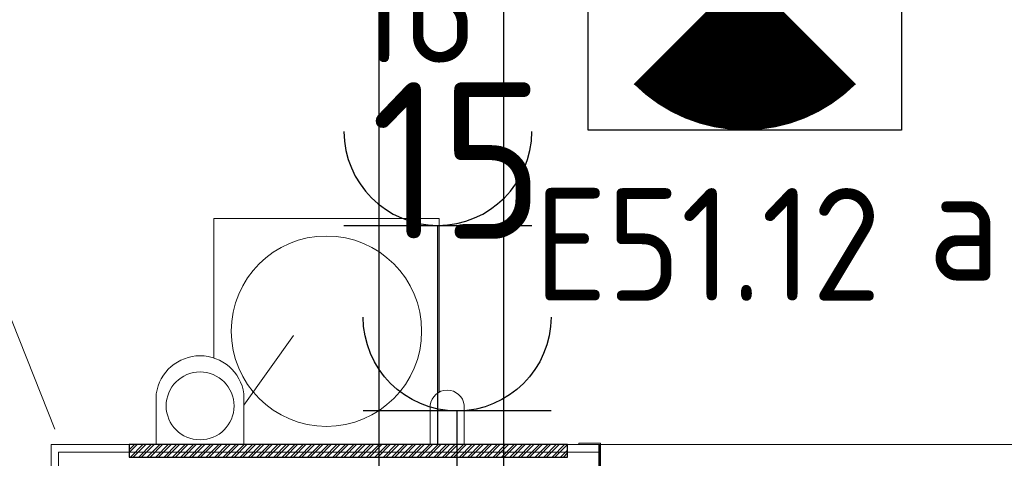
# Model space of a CAD drawing. Header units: millimetres. Extents: x -39149 to 267781, y -2340 to 58540.
# Tile 146 of 244: x 39111 to 40684, y 7528 to 8228. Entities that reach past the tile are written whole.
import ezdxf
from ezdxf.enums import TextEntityAlignment as Align

# ---------------------------------------------------------------- set-up
doc = ezdxf.new("R2010")
doc.units = ezdxf.units.MM
doc.header["$LTSCALE"] = 100
doc.header["$MEASUREMENT"] = 0
doc.linetypes.add('B0701', pattern=[46.823999, 31.199999, -15.624])
for name, color, linetype in [('22 C Binnenwanden', 7, 'Continuous'), ('22 C Binnenwanden Deuren', 7, 'Continuous'), ('22 C Binnenwanden Laagscheidingslijnen', 7, 'Continuous'), ('73 Keuken', 7, 'Continuous'), ('Achterhout', 6, 'Continuous'), ('EL6131--_KG', 3, 'Continuous'), ('EL6222--_KRACHT_230', 3, 'Continuous'), ('EL6311--_LICHT_BINNEN', 3, 'Continuous')]:
    doc.layers.add(name, color=color, linetype=linetype)
doc.styles.add('BURO-018', font='isocp.shx', dxfattribs={"height": 180})
doc.styles.add('BURO-025', font='isocp.shx', dxfattribs={"height": 250})

# ---------------------------------------------------------------- blocks, each defined once
blk = doc.blocks.new('Empty Door_9')
at = {"layer": '22 C Binnenwanden Deuren', "color": 8, "linetype": 'Continuous', "lineweight": 0}
for p, q in [((-506, -7), (-506, -19)), ((506, -7), (506, -19)), ((-506, -19), (-506, -31)), ((-506, -31), (-506, -83)), ((506, -19), (506, -31)), ((506, -31), (506, -83)), ((-506, -83), (-506, -95)), ((506, -83), (506, -95)), ((-506, -95), (-506, -107)), ((506, -95), (506, -107))]:
    blk.add_line(p, q, dxfattribs=at)
at = {"layer": '22 C Binnenwanden Deuren', "color": 8, "linetype": 'B0701', "lineweight": 0}
for p, q in [((-506, -7), (506, -7)), ((-506, -107), (506, -107))]:
    blk.add_line(p, q, dxfattribs=at)
blk = doc.blocks.new('Wall_357_7', base_point=(39211.5, 7499.7))
at = {"layer": '22 C Binnenwanden', "color": 8, "linetype": 'Continuous', "lineweight": 0}
blk.add_line((40036.2, 7549.7), (39161.5, 7549.7), dxfattribs=at)
at = {"layer": '22 C Binnenwanden Laagscheidingslijnen', "color": 8, "linetype": 'Continuous', "lineweight": 0}
blk.add_line((40036.2, 7537.7), (39173.5, 7537.7), dxfattribs=at)
at = {"layer": '22 C Binnenwanden Deuren', "color": 1, "linetype": 'Continuous', "lineweight": 0, "xscale": -1, "zscale": 1000}
blk.add_blockref('Empty Door_9', (40542.2, 7556.7), dxfattribs=at)
blk = doc.blocks.new('Wall_358_7', base_point=(39211.5, 6199.7))
at = {"layer": '22 C Binnenwanden', "color": 8, "linetype": 'Continuous', "lineweight": 0}
blk.add_line((39161.5, 7549.7), (39161.5, 6249.7), dxfattribs=at)
at = {"layer": '22 C Binnenwanden Laagscheidingslijnen', "color": 8, "linetype": 'Continuous', "lineweight": 0}
blk.add_line((39173.5, 7537.7), (39173.5, 6249.7), dxfattribs=at)
blk = doc.blocks.new('Wall_416_7', base_point=(40037.2, 7549.7))
at = {"layer": '22 C Binnenwanden', "color": 8, "linetype": 'Continuous', "lineweight": 0}
for p, q in [((40039.2, 7551.7), (40004.2, 7551.7)), ((40004.2, 7551.7), (40004.2, 7549.7)), ((40004.2, 7549.7), (40037.2, 7549.7))]:
    blk.add_line(p, q, dxfattribs=at)
blk = doc.blocks.new('Wall_430_7', base_point=(40037.2, 7449.7))
at = {"layer": '22 C Binnenwanden', "color": 8, "linetype": 'Continuous', "lineweight": 0}
for p, q in [((40037.2, 7549.7), (40037.2, 7449.7)), ((40039.2, 7447.7), (40039.2, 7551.7))]:
    blk.add_line(p, q, dxfattribs=at)
blk = doc.blocks.new('E00018')
at = {"color": 0, "linetype": 'Continuous'}
for p, q in [((-1.768, -1.768), (1.768, 1.768)), ((1.768, -1.768), (-1.768, 1.768))]:
    blk.add_line(p, q, dxfattribs=at)
at = {"color": 0, "linetype": 'Continuous', "const_width": 2.5}
for points in [[(-0.884, 0.884, -0.198912), (0, 1.25, -0.198912), (0.884, 0.884, -1)], [(-0.884, -0.884, 0.198912), (0, -1.25, 0.198912), (0.884, -0.884, 1)]]:
    blk.add_lwpolyline(points, format="xyb", dxfattribs=at)
blk = doc.blocks.new('E00120-NO1')
at = {"color": 0, "linetype": 'Continuous'}
for p, q in [((-2.5, 2.5), (2.5, 2.5)), ((-2.5, -2.5), (-2.5, 2.5)), ((2.5, 2.5), (2.5, -2.5)), ((2.5, -2.5), (-2.5, -2.5))]:
    blk.add_line(p, q, dxfattribs=at)
at = {"color": 0, "zscale": 100}
blk.add_blockref('E00018', (0, 0), dxfattribs=at)
at = {"color": 0, "linetype": 'Continuous', "style": 'BURO-018'}
for tag, p in [('PANEL', (0, 8)), ('CIRCUIT', (0, 5)), ('SUBCIRCUIT', (4.5, 5)), ('LIGHTFIXTURECODE', (0, 0)), ('SWITCHCODE', (4.5, -4.5))]:
    blk.add_attdef(tag, text='', height=1.8, dxfattribs=at).set_placement(p, align=Align.MIDDLE)
blk = doc.blocks.new('111304')
at = {"color": 0, "linetype": 'Continuous'}
for p, q in [((-1.5, 4.5), (1.5, 4.5)), ((0, 1), (0, 4.5))]:
    blk.add_line(p, q, dxfattribs=at)
blk.add_arc((0, 6), 1.5, 180, 0, dxfattribs=at)
at = {"color": 0, "linetype": 'Continuous', "style": 'BURO-018'}
for tag, p in [('PANEL', (0, 11.5)), ('CIRCUIT', (0, 8.5)), ('SUBCIRCUIT', (4.5, 8.5))]:
    blk.add_attdef(tag, text='', height=1.8, dxfattribs=at).set_placement(p, align=Align.MIDDLE)
at = {"color": 0, "linetype": 'Continuous', "style": 'BURO-018', "flags": 1}
for tag, p in [('POWERCODE', (13, 8.5)), ('ARTICLECODE', (0, 0))]:
    blk.add_attdef(tag, text='', height=1.8, dxfattribs=at).set_placement(p, align=Align.MIDDLE)

msp = doc.modelspace()

# ---------------------------------------------------------------- hatches: boundary and pattern name
at = {"layer": 'Achterhout'}
h = msp.add_hatch(dxfattribs=at)
h.set_pattern_fill('ANSI32', color=256)
h.set_pattern_definition([(45, (1918.261, -3020.677), (-6.735192, 6.735192), []), (45, (1922.751, -3020.677), (-6.735192, 6.735192), [])])
h.paths.add_polyline_path([(39286.2, 7529.7), (39986.2, 7529.7), (39986.2, 7549.7), (39286.2, 7549.7)])

# ---------------------------------------------------------------- linework, layer by layer
at = {"layer": '73 Keuken', "color": 8, "linetype": 'Continuous', "lineweight": 0}
for p, q in [((39781.3, 7910.7), (39421.3, 7910.7)), ((39421.3, 7910.7), (39421.3, 7687.8)), ((39781.3, 7634.3), (39781.3, 7910.7)), ((39064.7, 7833.2), (39167.7, 7574.2)), ((39469.5, 7612.8), (39548.7, 7723.6)), ((39329.5, 7550.7), (39329.5, 7630.7)), ((39469.5, 7630.7), (39469.5, 7550.7)), ((39766.9, 7550.7), (39766.9, 7612.3)), ((39821.3, 7612.3), (39821.3, 7550.7))]:
    msp.add_line(p, q, dxfattribs=at)
for centre, radius in [((39601.3, 7730.7), 152), ((39399.5, 7611.4), 54.2)]:
    msp.add_circle(centre, radius, dxfattribs=at)
for centre, radius, start, end in [((39399.5, 7620.7), 70.7, 8.1301, 171.8699), ((39794.1, 7609.1), 27.4, 6.7098, 173.2902)]:
    msp.add_arc(centre, radius, start, end, dxfattribs=at)
at = {"layer": 'Achterhout'}
msp.add_lwpolyline([(39286.2, 7529.7), (39986.2, 7529.7), (39986.2, 7549.7), (39286.2, 7549.7)], close=True, dxfattribs=at)
at = {"layer": 'EL6131--_KG'}
for p, q in [((39684.7, 9940.4), (39684.7, 1887.9)), ((39884.7, 1935.7), (39884.7, 9940.4))]:
    msp.add_line(p, q, dxfattribs=at)

# ---------------------------------------------------------------- block references
at = {"layer": '22 C Binnenwanden', "color": 1, "lineweight": 0}
for name, p in [('Wall_357_7', (39211.5, 7499.7)), ('Wall_358_7', (39211.5, 6199.7)), ('Wall_416_7', (40037.2, 7549.7)), ('Wall_430_7', (40037.2, 7449.7))]:
    msp.add_blockref(name, p, dxfattribs=at)
at = {"layer": 'EL6222--_KRACHT_230', "linetype": 'Continuous'}
ref = msp.add_blockref('111304', (39779.3, 7449.7), dxfattribs=dict(at, xscale=100, yscale=100, zscale=100))
ref.add_attrib('CIRCUIT', '16', dxfattribs={"layer": '0', "color": 3, "linetype": 'ByBlock', "height": 180, "style": 'BURO-018'}).set_placement((39742.7, 8249.7), align=Align.MIDDLE)
ref.add_attrib('SUBCIRCUIT', 'E51.12', dxfattribs={"layer": '0', "color": 3, "linetype": 'ByBlock', "height": 180, "style": 'BURO-018'}).set_placement((40210.3, 7869.5), align=Align.MIDDLE)
ref = msp.add_blockref('111304', (39809.9, 7153.3), dxfattribs=dict(at, xscale=-100, yscale=100, zscale=100))
ref.add_attrib('CIRCUIT', '15', dxfattribs={"layer": '0', "linetype": 'ByBlock', "height": 250, "style": 'BURO-025'}).set_placement((39809.9, 8003.3), align=Align.MIDDLE)
at = {"layer": 'EL6311--_LICHT_BINNEN', "linetype": 'Continuous'}
ref = msp.add_blockref('E00120-NO1', (40269.5, 8301.6), dxfattribs=dict(at, xscale=100, yscale=100, zscale=100))
ref.add_attrib('CIRCUIT', 'N6A', dxfattribs={"layer": '0', "color": 3, "linetype": 'ByBlock', "height": 180, "style": 'BURO-018'}).set_placement((40619.5, 8701.6), align=Align.MIDDLE)
ref.add_attrib('LIGHTFIXTURECODE', 'GX1', dxfattribs={"layer": '0', "color": 3, "linetype": 'ByBlock', "height": 180, "style": 'BURO-018'}).set_placement((40864.2, 8301.6), align=Align.MIDDLE)
ref.add_attrib('SWITCHCODE', 'a', dxfattribs={"layer": '0', "color": 3, "linetype": 'ByBlock', "height": 180, "style": 'BURO-018'}).set_placement((40619.5, 7901.6), align=Align.MIDDLE)

doc.saveas('drawing.dxf')
